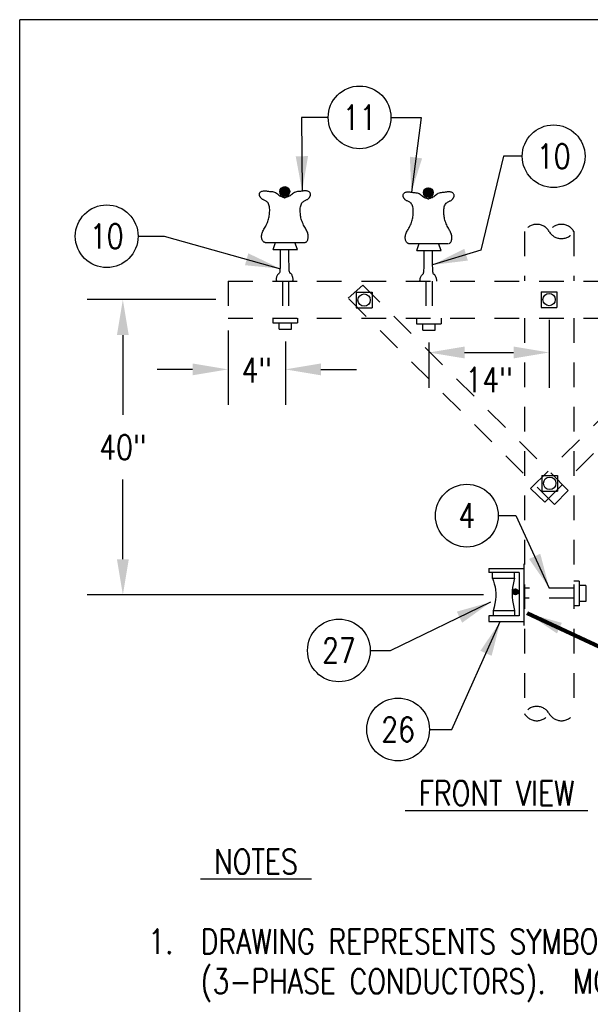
# Model space of a CAD drawing. Extents: x 0 to 7.1, y 0 to 9.85.
# Tile 2 of 3: x 0 to 2.89, y 4.86 to 9.85. Entities that reach past the tile are written whole.
import ezdxf
from ezdxf.enums import TextEntityAlignment as Align

# ---------------------------------------------------------------- set-up
doc = ezdxf.new("R2010")
doc.units = 0
doc.header["$MEASUREMENT"] = 0
doc.linetypes.add('HIDDEN2', pattern=[0.1875, 0.125, -0.0625])
doc.layers.get('Defpoints').update_dxf_attribs({"color": 2, "linetype": 'CONTINUOUS'})
doc.layers.add('E-DETL', color=2, linetype='CONTINUOUS')
doc.layers.add('E-DETL-TEXT', color=3, linetype='CONTINUOUS')
doc.styles.add('ROMANS', font='ROMANS.SHX', dxfattribs={"width": 0.8})
doc.styles.get("Standard").update_dxf_attribs({"font": 'ROMANS.SHX', "width": 0.8, "height": 0.125})
doc.dimstyles.get("Standard").update_dxf_attribs({"dimtxt": 0.18, "dimasz": 0.18, "dimexe": 0.18, "dimexo": 0.0625, "dimgap": 0.09, "dimtad": 0, "dimtih": 1, "dimtoh": 1, "dimdec": 4, "dimzin": 0, "dimdsep": 46, "dimtxsty": 'Standard', "dimcen": 0.09, "dimadec": 0, "dimazin": 0, "dimtfac": 1, "dimtdec": 4, "dimtofl": 0, "dimtmove": 0, "dimatfit": 3, "dimfxl": 0, "dimtolj": 1, "dimtzin": 0, "dimarcsym": 0})

# ---------------------------------------------------------------- blocks, each defined once
blk = doc.blocks.new('*D0')
at = {"layer": 'Defpoints', "color": 0}
for p in [(0.5224, 8.4288), (1.0556, 8.4288), (2.4118, 6.9319)]:
    blk.add_point(p, dxfattribs=at)
at = {"layer": 'E-DETL-TEXT'}
for p, q in [((0.9931, 8.4288), (0.3424, 8.4288)), ((0.5224, 8.2488), (0.5224, 7.8447)), ((0.5224, 7.1119), (0.5224, 7.5159)), ((2.3493, 6.9319), (0.3424, 6.9319))]:
    blk.add_line(p, q, dxfattribs=at)
for points in [[(0.4924, 8.2488), (0.5524, 8.2488), (0.5224, 8.4288)], [(0.4924, 7.1119), (0.5524, 7.1119), (0.5224, 6.9319)]]:
    blk.add_solid(points, dxfattribs=at)
at = {"layer": 'E-DETL-TEXT', "insert": (0.5224, 7.6803), "char_height": 0.125, "attachment_point": 5, "style": 'ROMANS'}
blk.add_mtext('\\A1;40"', dxfattribs=at)

msp = doc.modelspace()

# ---------------------------------------------------------------- linework, layer by layer
at = {"layer": 'E-DETL'}
for p, q in [((7.1036203, 9.8483954), (0, 9.8483954)), ((0, 0), (0, 9.8483954)), ((1.3182222, 8.9734323), (1.3458362, 9.0010473)), ((1.3185262, 8.9808093), (1.3386632, 9.0009463)), ((1.3197002, 8.9678403), (1.3518352, 8.9999753)), ((1.3221592, 8.9632283), (1.3561412, 8.9972103)), ((1.3252432, 8.9592423), (1.3603352, 8.9943333)), ((1.3292502, 8.9561773), (1.3632082, 8.9901353)), ((2.0457082, 8.9681013), (2.0733222, 8.9957163)), ((2.0460122, 8.9754783), (2.0661492, 8.9956153)), ((2.0471852, 8.9625093), (2.0793212, 8.9946443)), ((2.0496452, 8.9578973), (2.0836272, 8.9918793)), ((2.0527292, 8.9539113), (2.0878212, 8.9890023)), ((1.3337752, 8.9536313), (1.3658692, 8.9857253)), ((1.3396302, 8.9524143), (1.3670622, 8.9798473)), ((1.3466242, 8.9523383), (1.3671422, 8.9728563)), ((2.0567352, 8.9508463), (2.0906942, 8.9848043)), ((2.0612612, 8.9483003), (2.0933552, 8.9803943)), ((2.0671162, 8.9470833), (2.0945472, 8.9745163)), ((2.0741102, 8.9470073), (2.0946282, 8.9675253)), ((1.7046122, 8.4667763), (1.7846122, 8.4667763)), ((1.7046122, 8.4667763), (1.7046122, 8.3867763)), ((1.7846122, 8.4667763), (1.7846122, 8.3867763)), ((2.6415932, 8.4687753), (2.7215932, 8.4687753)), ((2.6415932, 8.4687753), (2.6415932, 8.3887753)), ((2.7215932, 8.4687753), (2.7215932, 8.3887753)), ((2.6415932, 8.3887753), (2.7215932, 8.3887753)), ((1.7046122, 8.3867763), (1.7846122, 8.3867763)), ((2.6445602, 7.5373033), (2.7245602, 7.5373033)), ((2.6445602, 7.5373033), (2.6445602, 7.4573033)), ((2.7245602, 7.5373033), (2.7245602, 7.4573033)), ((2.6445602, 7.4573033), (2.7245602, 7.4573033))]:
    msp.add_line(p, q, dxfattribs=at)
at = {"layer": 'E-DETL', "linetype": 'HIDDEN2'}
for p, q in [((2.5565932, 8.7744919), (2.5565932, 8.5244919)), ((2.8065932, 8.7744919), (2.8065932, 8.5244919)), ((1.0555562, 8.5225253), (1.0555562, 8.3350253)), ((1.0555562, 8.5225253), (4.3162642, 8.5225253)), ((1.7373522, 8.5028993), (1.6630732, 8.4357563)), ((2.7785082, 7.4617423), (1.7373522, 8.5028993)), ((2.5876652, 7.4708613), (3.6198782, 8.5030753)), ((2.6596792, 7.4014543), (3.6982302, 8.4400063)), ((2.7096922, 7.3891373), (1.6630732, 8.4357563)), ((1.0555562, 8.3350253), (4.3147812, 8.3350253)), ((2.5565932, 8.3350253), (2.5565932, 6.3296033)), ((2.8065932, 8.3350253), (2.8065932, 6.3296033)), ((2.5876652, 7.4708613), (2.6596792, 7.4014543)), ((2.7785082, 7.4617423), (2.7096922, 7.3891373))]:
    msp.add_line(p, q, dxfattribs=at)
at = {"layer": 'E-DETL', "color": 4}
for p, q in [((1.2425812, 8.7189943), (1.4418802, 8.7189943)), ((1.2839242, 8.6838413), (1.2957892, 8.7183273)), ((1.4079532, 8.6838413), (1.3933072, 8.7193273)), ((1.9700672, 8.7136633), (2.1693662, 8.7136633)), ((2.0114102, 8.6785103), (2.0232752, 8.7129963)), ((2.1354382, 8.6785103), (2.1207922, 8.7139963)), ((1.2839242, 8.6838413), (1.4079532, 8.6838413)), ((2.0114102, 8.6785103), (2.1354382, 8.6785103)), ((1.2823802, 8.3350253), (1.2823802, 8.3106713)), ((1.2823802, 8.3106713), (1.4073802, 8.3106713)), ((1.3144672, 8.2794213), (1.3144672, 8.3106713)), ((1.3769672, 8.2794213), (1.3769672, 8.3106713)), ((1.4073802, 8.3350253), (1.4073802, 8.3106713)), ((2.0098652, 8.3350253), (2.0098652, 8.3053403)), ((2.0098652, 8.3053403), (2.1348652, 8.3053403)), ((2.0419532, 8.2740903), (2.0419532, 8.3053403)), ((2.1044532, 8.2740903), (2.1044532, 8.3053403)), ((2.1348652, 8.3350253), (2.1348652, 8.3053403)), ((1.3144672, 8.2794213), (1.3769672, 8.2794213)), ((2.0419532, 8.2740903), (2.1044532, 8.2740903)), ((2.3770072, 7.0653013), (2.3770072, 7.0451423)), ((2.3770072, 7.0653013), (2.5535022, 7.0653013)), ((2.5303282, 7.0451423), (2.3770072, 7.0451423)), ((2.3957322, 7.0154873), (2.3957322, 7.0426433)), ((2.5058562, 7.0163203), (2.5058562, 7.0428103)), ((2.5303282, 7.0451423), (2.5303282, 6.8257273)), ((2.5557272, 6.7762463), (2.5557272, 7.0894583)), ((2.3946202, 7.0163203), (2.5065982, 7.0163203)), ((2.3946202, 7.0163203), (2.3995732, 7.0017743)), ((2.3995732, 7.0017743), (2.4041602, 6.9870663)), ((2.8340042, 7.0004923), (2.8065932, 7.0004923)), ((2.8340042, 7.0004923), (2.8340042, 6.8763743)), ((2.4041602, 6.9870663), (2.4080132, 6.9720343)), ((2.4080132, 6.9720343), (2.4107642, 6.9565163)), ((2.4107642, 6.9565163), (2.4120472, 6.9403503)), ((2.4120472, 6.9403503), (2.4116172, 6.9234283)), ((2.4957062, 6.9463313), (2.5113562, 6.9619813)), ((2.4971762, 6.9407303), (2.5170222, 6.9605763)), ((2.5002062, 6.9366893), (2.5212612, 6.9577443)), ((2.5044202, 6.9338323), (2.5241342, 6.9535453)), ((2.5101092, 6.9324503), (2.5255352, 6.9478763)), ((2.8671892, 6.9798343), (2.8340042, 6.9798343)), ((2.8671892, 6.9798343), (2.8671892, 6.8986993)), ((2.4097182, 6.9058603), (2.4067192, 6.8878043)), ((2.4116172, 6.9234283), (2.4097182, 6.9058603)), ((2.8671892, 6.8986993), (2.8341892, 6.8986993)), ((2.4029852, 6.8694253), (2.3988842, 6.8508843)), ((2.3988842, 6.8508843), (2.3988842, 6.8257273)), ((2.3996252, 6.8523833), (2.5067832, 6.8523833)), ((2.4067192, 6.8878043), (2.4029852, 6.8694253)), ((2.5065982, 6.8532163), (2.5065982, 6.8260603)), ((2.8340042, 6.8763743), (2.8063542, 6.8763743)), ((2.3755242, 6.8257273), (2.3755242, 6.7970713)), ((2.5303282, 6.8257273), (2.3755242, 6.8257273)), ((2.3755242, 6.7970713), (2.5557272, 6.7970713))]:
    msp.add_line(p, q, dxfattribs=at)
at = {"layer": 'E-DETL', "color": 4, "linetype": 'HIDDEN2'}
for p, q in [((1.3304132, 8.5225253), (1.3304132, 8.3350253)), ((1.3616632, 8.5225253), (1.3616632, 8.3350253)), ((2.0578982, 8.5225253), (2.0578982, 8.3350253)), ((2.0891482, 8.5225253), (2.0891482, 8.3350253)), ((2.8065932, 6.9658393), (2.5566542, 6.9658393)), ((2.8063542, 6.9150263), (2.5596212, 6.9150263))]:
    msp.add_line(p, q, dxfattribs=at)
at = {"layer": 'E-DETL', "color": 4}
for points in [[(1.2425812, 8.7189943), (1.2409792, 8.7192313), (1.2394012, 8.7195123), (1.2378262, 8.7199803), (1.2362382, 8.7207843), (1.2346172, 8.7220723), (1.2329592, 8.7239553), (1.2313162, 8.7263943), (1.2297542, 8.7293183), (1.2283382, 8.7326503), (1.2271332, 8.7363193), (1.2262012, 8.7402533), (1.2255822, 8.7443973), (1.2253112, 8.7486983), (1.2254262, 8.7531053), (1.2259612, 8.7575643), (1.2269392, 8.7620383), (1.2283362, 8.7665423), (1.2301112, 8.7711103), (1.2322272, 8.7757703), (1.2346452, 8.7805573), (1.2373182, 8.7854973), (1.2401792, 8.7906103), (1.2431482, 8.7959153), (1.2461492, 8.8014313), (1.2491052, 8.8071733), (1.2519432, 8.8131403), (1.2546052, 8.8192503), (1.2570392, 8.8254003), (1.2591892, 8.8314883), (1.2610022, 8.8374103), (1.2624452, 8.8431033), (1.2635622, 8.8486723), (1.2644152, 8.8542533), (1.2650682, 8.8599913), (1.2655852, 8.8660263), (1.2660042, 8.8724433), (1.2662632, 8.8791153), (1.2662762, 8.8858513), (1.2659552, 8.8924663), (1.2652142, 8.8987753), (1.2639872, 8.9046153), (1.2622962, 8.9099363), (1.2601842, 8.9147093), (1.2576932, 8.9189083), (1.2548682, 8.9225043), (1.2517602, 8.9254943), (1.2484622, 8.9279573), (1.2450762, 8.9299953), (1.2417032, 8.9317103), (1.2384472, 8.9332013), (1.2353932, 8.9345633), (1.2325752, 8.9358583), (1.2300092, 8.9371363), (1.2277142, 8.9384523), (1.2257072, 8.9398583), (1.2239922, 8.9413933), (1.2225222, 8.9430353), (1.2212362, 8.9447453), (1.2200742, 8.9464863), (1.2189742, 8.9482233), (1.2178942, 8.9499323), (1.2168642, 8.9516653), (1.2159312, 8.9534833), (1.2151412, 8.9554563), (1.2145432, 8.9576443), (1.2141882, 8.9600883), (1.2141462, 8.9627133), (1.2144882, 8.9654203), (1.2152912, 8.9681063), (1.2166262, 8.9706723), (1.2185412, 8.9730273), (1.2209792, 8.9751303), (1.2238562, 8.9769463), (1.2270872, 8.9784453), (1.2305902, 8.9795933), (1.2342802, 8.9803683), (1.2380742, 8.9807833), (1.2418892, 8.9808613), (1.2456432, 8.9806243), (1.2492522, 8.9800963)], [(1.2492522, 8.9800963), (1.2527832, 8.9795193), (1.2564232, 8.9789513), (1.2602812, 8.9784033), (1.2644682, 8.9778803), (1.2690922, 8.9773943), (1.2742112, 8.9769223), (1.2796672, 8.9763143), (1.2852532, 8.9753943), (1.2907582, 8.9739813), (1.2959752, 8.9718963), (1.3007502, 8.9690423), (1.3051592, 8.9656493), (1.3093292, 8.9620353), (1.3133932, 8.9585143), (1.3174802, 8.9554023), (1.3216702, 8.9529393), (1.3258342, 8.9510693), (1.3297942, 8.9496653), (1.3333732, 8.9485983), (1.3363912, 8.9477383), (1.3387242, 8.9469773), (1.3404652, 8.9462783), (1.3417642, 8.9456283), (1.3427662, 8.9450083), (1.3436212, 8.9444063)], [(1.4379902, 8.9800963), (1.4344602, 8.9795193), (1.4308202, 8.9789513), (1.4269612, 8.9784033), (1.4227742, 8.9778803), (1.4181502, 8.9773943), (1.4130322, 8.9769223), (1.4075752, 8.9763143), (1.4019902, 8.9753943), (1.3964842, 8.9739813), (1.3912682, 8.9718963), (1.3864922, 8.9690423), (1.3820842, 8.9656493), (1.3779132, 8.9620353), (1.3738492, 8.9585143), (1.3697622, 8.9554023), (1.3655732, 8.9529393), (1.3614092, 8.9510693), (1.3574482, 8.9496653), (1.3538702, 8.9485983), (1.3508522, 8.9477383), (1.3485192, 8.9469773), (1.3467772, 8.9462783), (1.3454782, 8.9456283), (1.3444762, 8.9450083), (1.3436212, 8.9444063)], [(1.4446612, 8.7189943), (1.4462632, 8.7192313), (1.4478422, 8.7195123), (1.4494162, 8.7199803), (1.4510052, 8.7207843), (1.4526252, 8.7220723), (1.4542832, 8.7239553), (1.4559262, 8.7263943), (1.4574882, 8.7293183), (1.4589052, 8.7326503), (1.4601092, 8.7363193), (1.4610422, 8.7402533), (1.4616612, 8.7443973), (1.4619312, 8.7486983), (1.4618162, 8.7531053), (1.4612822, 8.7575643), (1.4603032, 8.7620383), (1.4589062, 8.7665423), (1.4571312, 8.7711103), (1.4550152, 8.7757703), (1.4525982, 8.7805573), (1.4499242, 8.7854973), (1.4470642, 8.7906103), (1.4440942, 8.7959153), (1.4410932, 8.8014313), (1.4381372, 8.8071733), (1.4352992, 8.8131403), (1.4326372, 8.8192503), (1.4302042, 8.8254003), (1.4280542, 8.8314883), (1.4262402, 8.8374103), (1.4247972, 8.8431033), (1.4236812, 8.8486723), (1.4228272, 8.8542533), (1.4221742, 8.8599913), (1.4216572, 8.8660263), (1.4212382, 8.8724433), (1.4209792, 8.8791153), (1.4209662, 8.8858513), (1.4212872, 8.8924663), (1.4220282, 8.8987753), (1.4232552, 8.9046153), (1.4249462, 8.9099363), (1.4270592, 8.9147093), (1.4295492, 8.9189083), (1.4323752, 8.9225043), (1.4354822, 8.9254943), (1.4387802, 8.9279573), (1.4421672, 8.9299953), (1.4455392, 8.9317103), (1.4487962, 8.9332013), (1.4518492, 8.9345633), (1.4546682, 8.9358583), (1.4572332, 8.9371363), (1.4595282, 8.9384523), (1.4615362, 8.9398583), (1.4632502, 8.9413933), (1.4647212, 8.9430353), (1.4660062, 8.9447453), (1.4671692, 8.9464863), (1.4682692, 8.9482233), (1.4693482, 8.9499323), (1.4703792, 8.9516653), (1.4713122, 8.9534833), (1.4721012, 8.9554563), (1.4726992, 8.9576443), (1.4730542, 8.9600883), (1.4730972, 8.9627133), (1.4727542, 8.9654203), (1.4719512, 8.9681063), (1.4706172, 8.9706723), (1.4687012, 8.9730273), (1.4662632, 8.9751303), (1.4633872, 8.9769463), (1.4601552, 8.9784453), (1.4566532, 8.9795933), (1.4529632, 8.9803683), (1.4491692, 8.9807833), (1.4453532, 8.9808613), (1.4416002, 8.9806243), (1.4379902, 8.9800963)], [(1.9700672, 8.7136633), (1.9684652, 8.7139013), (1.9668862, 8.7141813), (1.9653122, 8.7146493), (1.9637242, 8.7154533), (1.9621032, 8.7167413), (1.9604452, 8.7186243), (1.9588022, 8.7210633), (1.9572402, 8.7239863), (1.9558232, 8.7273193), (1.9546192, 8.7309873), (1.9536872, 8.7349223), (1.9530672, 8.7390663), (1.9527972, 8.7433673), (1.9529112, 8.7477743), (1.9534472, 8.7522343), (1.9544252, 8.7567073), (1.9558222, 8.7612113), (1.9575972, 8.7657793), (1.9597132, 8.7704393), (1.9621302, 8.7752263), (1.9648042, 8.7801663), (1.9676652, 8.7852803), (1.9706342, 8.7905843), (1.9736352, 8.7961003), (1.9765912, 8.8018423), (1.9794292, 8.8078093), (1.9820912, 8.8139203), (1.9845242, 8.8200693), (1.9866752, 8.8261573), (1.9884882, 8.8320793), (1.9899312, 8.8377733), (1.9910482, 8.8433403), (1.9919012, 8.8489233), (1.9925542, 8.8546603), (1.9930712, 8.8606953), (1.9934902, 8.8671133), (1.9937492, 8.8737833), (1.9937622, 8.8805203), (1.9934412, 8.8871343), (1.9927002, 8.8934433), (1.9914732, 8.8992843), (1.9897822, 8.9046063), (1.9876702, 8.9093783), (1.9851792, 8.9135773), (1.9823542, 8.9171733), (1.9792462, 8.9201633), (1.9759482, 8.9226273), (1.9725622, 8.9246643), (1.9691892, 8.9263793), (1.9659322, 8.9278703), (1.9628792, 8.9292313), (1.9600612, 8.9305263), (1.9574952, 8.9318053), (1.9552002, 8.9331203), (1.9531932, 8.9345273), (1.9514782, 8.9360623), (1.9500082, 8.9377033), (1.9487222, 8.9394143), (1.9475602, 8.9411553), (1.9464602, 8.9428913), (1.9453802, 8.9446013), (1.9443502, 8.9463343), (1.9434162, 8.9481533), (1.9426272, 8.9501253), (1.9420292, 8.9523133), (1.9416742, 8.9547573), (1.9416312, 8.9573833), (1.9419742, 8.9600893), (1.9427772, 8.9627753), (1.9441122, 8.9653403), (1.9460272, 8.9676963), (1.9484652, 8.9697993), (1.9513422, 8.9716153), (1.9545732, 8.9731143), (1.9580752, 8.9742623), (1.9617652, 8.9750363), (1.9655592, 8.9754523), (1.9693752, 8.9755303), (1.9731282, 8.9752933), (1.9767382, 8.9747653)], [(1.9767382, 8.9747653), (1.9802682, 8.9741883), (1.9839082, 8.9736213), (1.9877672, 8.9730723), (1.9919542, 8.9725483), (1.9965782, 8.9720623), (2.0016972, 8.9715903), (2.0071532, 8.9709833), (2.0127382, 8.9700633), (2.0182442, 8.9686503), (2.0234612, 8.9665653), (2.0282362, 8.9637103), (2.0326442, 8.9603173), (2.0368152, 8.9567043), (2.0408792, 8.9531833), (2.0449662, 8.9500713), (2.0491562, 8.9476083), (2.0533202, 8.9457383), (2.0572802, 8.9443343), (2.0608592, 8.9432673), (2.0638772, 8.9424073), (2.0662092, 8.9416463), (2.0679512, 8.9409473), (2.0692502, 8.9402973), (2.0702522, 8.9396783), (2.0711072, 8.9390753)], [(2.1654762, 8.9747653), (2.1619462, 8.9741883), (2.1583062, 8.9736213), (2.1544472, 8.9730723), (2.1502602, 8.9725483), (2.1456362, 8.9720623), (2.1405172, 8.9715903), (2.1350612, 8.9709833), (2.1294762, 8.9700633), (2.1239702, 8.9686503), (2.1187532, 8.9665653), (2.1139782, 8.9637103), (2.1095702, 8.9603173), (2.1053992, 8.9567043), (2.1013352, 8.9531833), (2.0972482, 8.9500713), (2.0930592, 8.9476083), (2.0888942, 8.9457383), (2.0849342, 8.9443343), (2.0813552, 8.9432673), (2.0783382, 8.9424073), (2.0760042, 8.9416463), (2.0742632, 8.9409473), (2.0729642, 8.9402973), (2.0719622, 8.9396783), (2.0711072, 8.9390753)], [(2.1721472, 8.7136633), (2.1737482, 8.7139013), (2.1753282, 8.7141813), (2.1769022, 8.7146493), (2.1784912, 8.7154533), (2.1801112, 8.7167413), (2.1817692, 8.7186243), (2.1834122, 8.7210633), (2.1849742, 8.7239863), (2.1863912, 8.7273193), (2.1875952, 8.7309873), (2.1885282, 8.7349223), (2.1891462, 8.7390663), (2.1894172, 8.7433673), (2.1893022, 8.7477743), (2.1887682, 8.7522343), (2.1877892, 8.7567073), (2.1863922, 8.7612113), (2.1846172, 8.7657793), (2.1825012, 8.7704393), (2.1800842, 8.7752263), (2.1774092, 8.7801663), (2.1745502, 8.7852803), (2.1715802, 8.7905843), (2.1685792, 8.7961003), (2.1656232, 8.8018423), (2.1627852, 8.8078093), (2.1601232, 8.8139203), (2.1576902, 8.8200693), (2.1555402, 8.8261573), (2.1537262, 8.8320793), (2.1522832, 8.8377733), (2.1511672, 8.8433403), (2.1503132, 8.8489233), (2.1496602, 8.8546603), (2.1491432, 8.8606953), (2.1487242, 8.8671133), (2.1484652, 8.8737833), (2.1484522, 8.8805203), (2.1487732, 8.8871343), (2.1495142, 8.8934433), (2.1507412, 8.8992843), (2.1524322, 8.9046063), (2.1545452, 8.9093783), (2.1570352, 8.9135773), (2.1598602, 8.9171733), (2.1629682, 8.9201633), (2.1662662, 8.9226273), (2.1696522, 8.9246643), (2.1730252, 8.9263793), (2.1762822, 8.9278703), (2.1793352, 8.9292313), (2.1821532, 8.9305263), (2.1847192, 8.9318053), (2.1870142, 8.9331203), (2.1890212, 8.9345273), (2.1907362, 8.9360623), (2.1922072, 8.9377033), (2.1934922, 8.9394143), (2.1946552, 8.9411553), (2.1957542, 8.9428913), (2.1968342, 8.9446013), (2.1978642, 8.9463343), (2.1987972, 8.9481533), (2.1995872, 8.9501253), (2.2001852, 8.9523133), (2.2005402, 8.9547573), (2.2005832, 8.9573833), (2.2002402, 8.9600893), (2.1994372, 8.9627753), (2.1981022, 8.9653403), (2.1961872, 8.9676963), (2.1937492, 8.9697993), (2.1908722, 8.9716153), (2.1876412, 8.9731143), (2.1841392, 8.9742623), (2.1804492, 8.9750363), (2.1766552, 8.9754523), (2.1728392, 8.9755303), (2.1690852, 8.9752933), (2.1654762, 8.9747653)], [(1.3029745, 8.5225253), (1.3027822, 8.5227663), (1.3018492, 8.5241753), (1.3010652, 8.5257803), (1.3004852, 8.5276593), (1.3001582, 8.5298733), (1.3001002, 8.5324293), (1.3003202, 8.5353193), (1.3008292, 8.5385363), (1.3016372, 8.5420723), (1.3027402, 8.5458773), (1.3040832, 8.5497293), (1.3055992, 8.5533613), (1.3072212, 8.5565083), (1.3088812, 8.5589053), (1.3105202, 8.5603973), (1.3121072, 8.5612693), (1.3136232, 8.5619173), (1.3150442, 8.5627413), (1.3163492, 8.5641363), (1.3175182, 8.5665053), (1.3185402, 8.5702743), (1.3194042, 8.5758773), (1.3201002, 8.5837473), (1.3206182, 8.5943143), (1.3209532, 8.6078623), (1.3211282, 8.6240643), (1.3211692, 8.6424473), (1.3211032, 8.6625323), (1.3209592, 8.6838443)], [(1.382297, 8.5225253), (1.3831682, 8.5238413), (1.3839532, 8.5254473), (1.3845322, 8.5273253), (1.3848602, 8.5295413), (1.3849182, 8.5320963), (1.3846972, 8.5349863), (1.3841882, 8.5382023), (1.3833812, 8.5417393), (1.3822782, 8.5455453), (1.3809352, 8.5493953), (1.3794192, 8.5530273), (1.3777972, 8.5561753), (1.3761362, 8.5585733), (1.3744982, 8.5600633), (1.3729102, 8.5609353), (1.3713952, 8.5615843), (1.3699742, 8.5624083), (1.3686692, 8.5638043), (1.3674992, 8.5661723), (1.3664772, 8.5699413), (1.3656132, 8.5755443), (1.3649172, 8.5834143), (1.3644002, 8.5939823), (1.3640642, 8.6075293), (1.3638892, 8.6237313), (1.3638492, 8.6421143), (1.3639142, 8.6621993), (1.3640582, 8.6835123)], [(2.0279419, 8.5225253), (2.0276442, 8.5245433), (2.0275852, 8.5270983), (2.0278062, 8.5299883), (2.0283152, 8.5332053), (2.0291232, 8.5367413), (2.0302252, 8.5405473), (2.0315682, 8.5443973), (2.0330852, 8.5480303), (2.0347062, 8.5511763), (2.0363672, 8.5535743), (2.0380062, 8.5550653), (2.0395932, 8.5559383), (2.0411082, 8.5565873), (2.0425292, 8.5574103), (2.0438342, 8.5588053), (2.0450042, 8.5611733), (2.0460262, 8.5649433), (2.0468902, 8.5705463), (2.0475862, 8.5784163), (2.0481042, 8.5889833), (2.0484392, 8.6025313), (2.0486132, 8.6187333), (2.0486542, 8.6371163), (2.0485892, 8.6572013), (2.0484452, 8.6785133)], [(2.1120968, 8.5225253), (2.1123462, 8.5242093), (2.1124042, 8.5267663), (2.1121832, 8.5296553), (2.1116742, 8.5328713), (2.1108662, 8.5364083), (2.1097642, 8.5402133), (2.1084212, 8.5440653), (2.1069042, 8.5476973), (2.1052822, 8.5508443), (2.1036222, 8.5532423), (2.1019832, 8.5547333), (2.1003962, 8.5556043), (2.0988802, 8.5562533), (2.0974592, 8.5570773), (2.0961542, 8.5584723), (2.0949852, 8.5608413), (2.0939632, 8.5646103), (2.0930992, 8.5702133), (2.0924032, 8.5780833), (2.0918862, 8.5886513), (2.0915502, 8.6021973), (2.0913752, 8.6184003), (2.0913342, 8.6367833), (2.0914002, 8.6568683), (2.0915442, 8.6781813)], [(2.5065982, 7.0163203), (2.5028572, 7.0006663), (2.4994222, 6.9849523), (2.4965962, 6.9691193), (2.4946842, 6.9531043), (2.4939912, 6.9368503), (2.4947212, 6.9203173), (2.4966702, 6.9035443), (2.4995332, 6.8865903), (2.5030062, 6.8695173), (2.5067832, 6.8523833)]]:
    msp.add_lwpolyline(points, dxfattribs=at)
at = {"layer": 'E-DETL'}
for centre, radius in [((1.3426942, 8.9767263), 0.025), ((2.0701802, 8.9713953), 0.025), ((1.7446122, 8.4267763), 0.03125), ((2.6815932, 8.4287753), 0.03125), ((2.6845602, 7.4973033), 0.03125)]:
    msp.add_circle(centre, radius, dxfattribs=at)
at = {"layer": 'E-DETL', "color": 4}
msp.add_circle((2.5106772, 6.9471803), 0.015, dxfattribs=at)
at = {"layer": 'E-DETL', "linetype": 'HIDDEN2'}
for centre, start, end in [((2.6190932, 8.7384075), 30, 150), ((2.7440932, 8.7384075), 30, 150), ((2.7440932, 8.8105763), 210, 330), ((2.6190932, 6.2935189), 30, 150), ((2.6190932, 6.3656877), 210, 330), ((2.7440932, 6.3656877), 210, 330)]:
    msp.add_arc(centre, 0.0721688, start, end, dxfattribs=at)
at = {"layer": 'E-DETL-TEXT'}
for p, q in [((1.5625155, 9.3530794), (1.4273683, 9.3530797)), ((1.4273683, 9.3530797), (1.4308202, 8.9789513)), ((1.8805155, 9.3530789), (2.034368, 9.3530789)), ((2.034368, 9.3530789), (1.9839082, 8.9736213)), ((2.4512983, 9.1558729), (2.3358735, 8.6795994)), ((2.5454883, 9.1558726), (2.4512983, 9.1558729)), ((0.5996721, 8.7502961), (0.7311197, 8.7502961)), ((0.7311197, 8.7502961), (1.3202011, 8.5858075)), ((2.3358735, 8.6795994), (2.0915195, 8.6050359)), ((2.6815932, 8.3262753), (2.6815932, 7.9808412)), ((1.0555562, 8.2725253), (1.0555562, 7.8951376)), ((1.3457172, 8.2169213), (1.3457172, 7.8951376)), ((2.0732032, 8.2115903), (2.0732032, 7.9808412)), ((2.2532032, 8.1608412), (2.5015932, 8.1608412)), ((0.8755562, 8.0751376), (0.6955562, 8.0751376)), ((1.5257172, 8.0751376), (1.7057172, 8.0751376)), ((2.4240789, 7.3333561), (2.5135708, 7.3333561)), ((2.5135708, 7.3333561), (2.6826297, 6.9658393)), ((1.8783799, 6.6497014), (2.3871966, 6.8956198)), ((2.1893957, 6.2489687), (2.4344857, 6.7970713)), ((1.7759034, 6.6497014), (1.8783799, 6.6497014)), ((2.0756343, 6.2489687), (2.1893957, 6.2489687))]:
    msp.add_line(p, q, dxfattribs=at)
for centre in [(1.7215155, 9.3530789), (2.7044883, 9.1558722), (0.4406721, 8.7502961), (2.2650789, 7.3333561), (1.6169034, 6.6497014), (1.9166343, 6.2489687)]:
    msp.add_circle(centre, 0.159, dxfattribs=at)
for points in [[(1.4604506, 9.1564958), (1.4308202, 8.9789513), (1.3979516, 9.1559249)], [(2.0382692, 9.1452164), (1.9839082, 8.9736213), (1.9763137, 9.153461)], [(1.1578777, 8.6635962), (1.3202011, 8.5858075), (1.1410628, 8.6033989)], [(2.2701908, 8.6268661), (2.0915195, 8.6050359), (2.2519546, 8.6866482)], [(2.2532032, 8.1908412), (2.2532032, 8.1308412), (2.0732032, 8.1608412)], [(2.5015932, 8.1908412), (2.5015932, 8.1308412), (2.6815932, 8.1608412)], [(0.8755562, 8.1051376), (0.8755562, 8.0451376), (1.0555562, 8.0751376)], [(1.5257172, 8.1051376), (1.5257172, 8.0451376), (1.3457172, 8.0751376)], [(2.6369558, 7.1399482), (2.6826297, 6.9658393), (2.5801713, 7.1138335)], [(2.2139903, 6.8466344), (2.3871966, 6.8956198), (2.2411829, 6.7903581)], [(2.3335818, 6.648013), (2.4344857, 6.7970713), (2.3906365, 6.622494)]]:
    msp.add_solid(points, dxfattribs=at)

# ---------------------------------------------------------------- texts
at = {"layer": 'E-DETL-TEXT', "style": 'ROMANS', "width": 0.8}
for s, p in [('11', (1.7215155, 9.3530789)), ('10', (2.7044883, 9.1558722)), ('10', (0.4406721, 8.7502961)), ('4', (2.2650789, 7.3333561)), ('27', (1.6169034, 6.6497014)), ('26', (1.9166343, 6.2489687))]:
    msp.add_text(s, height=0.125, dxfattribs=at).set_placement(p, align=Align.MIDDLE)
for s, p in [('%%U FRONT VIEW ', (1.9524172, 5.8636983)), ('%%U NOTES ', (0.916416, 5.5168377)), ('DRAWING REPRESENTS SYMBOL F3-N FOR VOLTAGES UP TO 15KV', (0.916416, 5.1120758)), ('(3-PHASE CONDUCTORS).  MODIFY INSULATOR ASSEMBLIES AS', (0.916416, 4.9096948))]:
    msp.add_text(s, height=0.125, dxfattribs=at).set_placement(p)
msp.add_text('1.  ', height=0.125, dxfattribs=at).set_placement((0.916416, 5.1120758), align=Align.RIGHT)
at = {"layer": 'E-DETL-TEXT', "char_height": 0.125, "attachment_point": 5, "style": 'ROMANS'}
for s, insert in [('\\A1;4"', (1.2006367, 8.0711731)), ('\\A1;14"', (2.3773982, 8.0228484))]:
    msp.add_mtext(s, dxfattribs=dict(at, insert=insert))

# ---------------------------------------------------------------- dimensions: what is measured, and where the dimension line sits
at = {"layer": 'E-DETL-TEXT'}
dim = msp.add_linear_dim(base=(0.5224246, 8.4287753), p1=(2.4118322, 6.9318893), p2=(1.0555562, 8.4287753), angle=90, text='40"', dimstyle='Standard', override={"dimtxt": 0.125, "dimdec": 6, "dimlunit": 4, "dimtxsty": 'ROMANS', "dimclrd": 256, "dimclre": 256, "dimclrt": 256, "dimtdec": 6, "dimtmove": 2, "dimlwd": 65535, "dimlwe": 65535}, dxfattribs=at)
dim.commit()
dim.dimension.update_dxf_attribs({"geometry": '*D0', "text_midpoint": (0.5224246, 7.6803323)})

# ---------------------------------------------------------------- leaders
msp.add_leader([(2.5706622, 6.8389201), (3.1329156, 6.5767114), (3.2424829, 6.5767114)], dimstyle='Standard', override={"dimtxt": 0.125, "dimdec": 6, "dimlunit": 4, "dimtxsty": 'ROMANS', "dimclrd": 256, "dimclre": 256, "dimclrt": 256, "dimtdec": 6, "dimtmove": 2, "dimlwd": 65535, "dimlwe": 65535}, dxfattribs=at)

doc.saveas('drawing.dxf')
